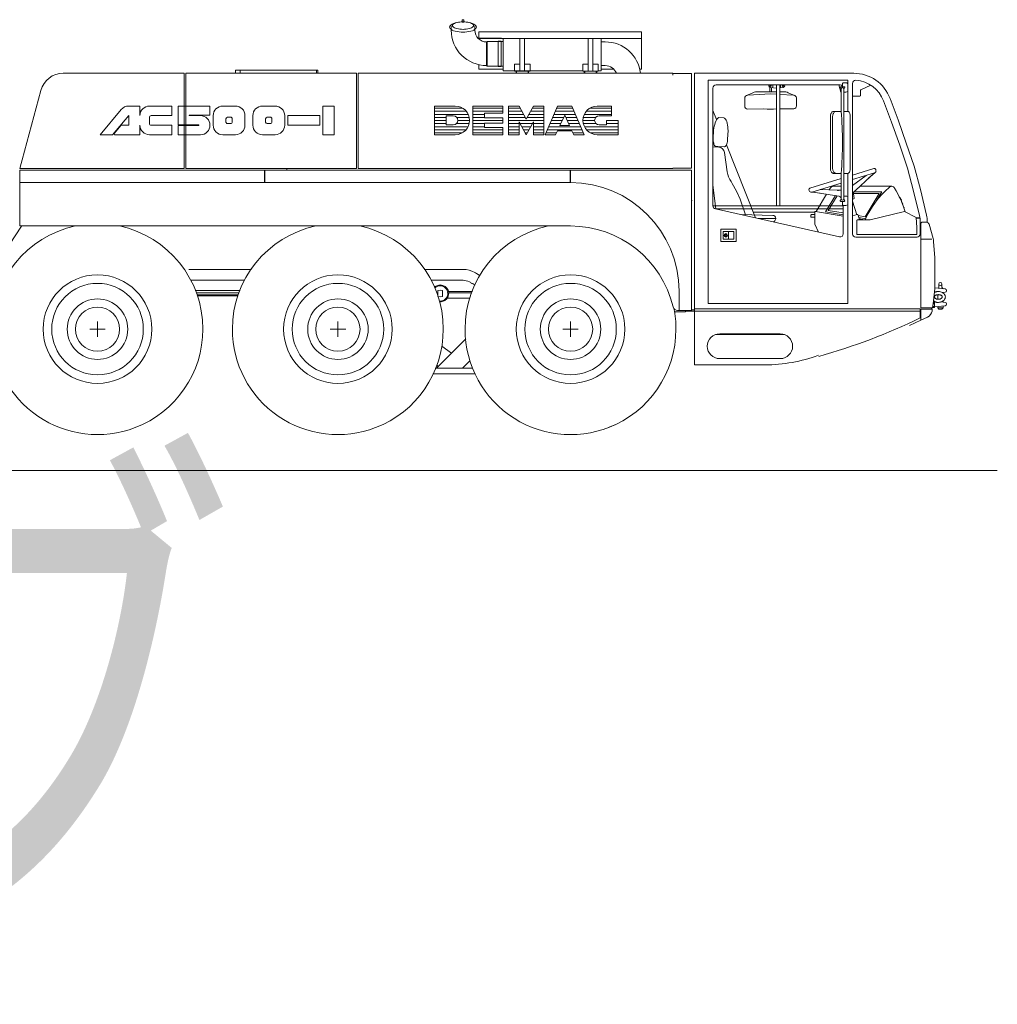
# Model space of a CAD drawing. Extents: x 34350 to 201729, y 12094 to 164960.
# Tile 42 of 70: x 143766 to 150070, y 12539 to 18887. Entities that reach past the tile are written whole.
import ezdxf
from ezdxf.enums import TextEntityAlignment as Align

# ---------------------------------------------------------------- set-up
doc = ezdxf.new("R2010")
doc.units = 0
doc.header["$LTSCALE"] = 150
doc.header["$MEASUREMENT"] = 0
doc.layers.add('11', color=251, linetype='Continuous')
doc.layers.add('5', color=94, linetype='Continuous')
doc.styles.get("Standard").update_dxf_attribs({"font": 'txt', "bigfont": 'bigfont'})

msp = doc.modelspace()

# ---------------------------------------------------------------- linework, layer by layer
at = {"layer": '11', "color": 251, "linetype": 'Continuous', "lineweight": 9}
for p, q in [((146619.6, 18885), (146619.6, 18882.2)), ((146619.6, 18882.2), (146619.6, 18871.1)), ((146619.6, 18871.1), (146629.6, 18871.1)), ((146627.6, 18887), (146621.6, 18887)), ((146629.6, 18871.1), (146629.6, 18885)), ((146548.4, 18819.7), (146548.4, 18847.3)), ((146700.8, 18847.3), (146700.8, 18819.7)), ((147775.6, 18809.4), (146725.6, 18809.4)), ((146725.6, 18809.4), (146725.6, 18766.4)), ((147775.6, 18567), (147775.6, 18809.4)), ((146873.2, 18767.8), (146721.2, 18767.8)), ((147775.6, 18766.4), (146725.6, 18766.4)), ((146777, 18743.5), (146780, 18746.5)), ((146777, 18743.5), (146777, 18591.1)), ((146780, 18746.5), (146884.6, 18746.5)), ((146780, 18746.5), (146780, 18588.1)), ((146850.5, 18749.5), (146870.5, 18749.5)), ((146850.5, 18585.1), (146850.5, 18749.5)), ((146870.5, 18749.5), (146870.5, 18585.1)), ((146884.6, 18557.3), (146884.6, 18767.8)), ((146884.6, 18746.5), (146884.6, 18588.1)), ((146991.7, 18767.8), (146991.7, 18554.3)), ((147021.7, 18554.3), (147021.7, 18767.8)), ((147431.7, 18767.8), (147431.7, 18554.3)), ((147461.7, 18554.3), (147461.7, 18767.8)), ((147514.6, 18767.8), (147514.6, 18557.3)), ((147542.2, 18743.5), (147514.6, 18743.5)), ((146991.7, 18601.2), (146956.7, 18601.2)), ((146956.7, 18601.2), (146956.7, 18554.3)), ((147056.7, 18601.2), (147021.7, 18601.2)), ((147056.7, 18554.3), (147056.7, 18601.2)), ((147431.7, 18601.2), (147396.7, 18601.2)), ((147396.7, 18601.2), (147396.7, 18554.3)), ((147496.7, 18601.2), (147461.7, 18601.2)), ((147496.7, 18554.3), (147496.7, 18601.2)), ((144827.6, 18541.9), (144047.7, 18541.9)), ((144827.6, 17927), (144827.6, 18541.9)), ((145937.6, 18541.9), (144837.6, 18541.9)), ((144837.6, 18541.9), (144837.6, 17927)), ((145158.4, 18541.9), (145158.4, 18562.2)), ((145158.4, 18562.2), (145680.4, 18562.2)), ((145188.4, 18541.9), (145188.4, 18562.2)), ((145680.4, 18562.2), (145680.4, 18541.9)), ((145680.4, 18562.2), (145680.4, 18541.9)), ((145687.7, 18562.2), (145680.4, 18562.2)), ((145687.7, 18541.9), (145687.7, 18562.2)), ((145687.7, 18542.2), (145687.7, 18541.9)), ((145750.8, 18542.2), (145687.7, 18542.2)), ((145937.6, 17927), (145937.6, 18541.9)), ((147977.6, 18541.9), (145947.6, 18541.9)), ((145947.6, 18541.9), (145947.6, 17927)), ((146725.6, 18596.9), (146725.6, 18567)), ((146725.6, 18567), (146884.6, 18567)), ((146780, 18588.1), (146777, 18591.1)), ((146884.6, 18588.1), (146780, 18588.1)), ((146870.5, 18585.1), (146850.5, 18585.1)), ((147396.7, 18557.3), (146884.6, 18557.3)), ((146956.7, 18554.3), (146991.7, 18554.3)), ((146969.7, 18554.3), (146966.7, 18554.3)), ((146966.7, 18554.3), (146966.7, 18541.9)), ((146969.7, 18541.9), (146969.7, 18554.3)), ((146991.7, 18554.3), (147021.7, 18554.3)), ((147021.7, 18554.3), (147056.7, 18554.3)), ((147046.7, 18554.3), (147043.7, 18554.3)), ((147043.7, 18554.3), (147043.7, 18541.9)), ((147046.7, 18541.9), (147046.7, 18554.3)), ((147396.7, 18554.3), (147431.7, 18554.3)), ((147409.7, 18554.3), (147406.7, 18554.3)), ((147406.7, 18554.3), (147406.7, 18541.9)), ((147409.7, 18541.9), (147409.7, 18554.3)), ((147431.7, 18554.3), (147461.7, 18554.3)), ((147461.7, 18554.3), (147496.7, 18554.3)), ((147486.7, 18554.3), (147483.7, 18554.3)), ((147483.7, 18554.3), (147483.7, 18541.9)), ((147486.7, 18541.9), (147486.7, 18554.3)), ((147514.6, 18557.3), (147496.7, 18557.3)), ((147514.6, 18591.1), (147542.2, 18591.1)), ((147514.6, 18567), (147597.9, 18567)), ((147775.6, 18568.4), (147764.5, 18568.4)), ((147764.8, 18567), (147775.6, 18567)), ((147977.6, 18529.9), (147977.6, 18541.9)), ((147977.6, 18539.9), (148097.6, 18539.9)), ((148097.6, 18539.9), (148097.6, 17929)), ((149143.4, 18541.9), (148117.6, 18541.9)), ((148117.6, 18541.9), (148117.6, 17006.9)), ((148148.6, 18541.9), (148136.6, 18541.9)), ((148982.6, 18541.9), (149052.6, 18541.9)), ((149106.3, 18496.1), (148206.3, 18496.1)), ((148206.3, 18496.1), (148206.3, 17056.7)), ((149071.3, 18474.9), (149071.3, 18454.9)), ((149093.8, 18479.9), (149076.3, 18479.9)), ((149106.3, 18295.6), (149106.3, 18496.1)), ((149136.3, 17505.3), (149136.3, 18476.6)), ((143902.8, 18430.8), (143767.6, 17927)), ((148236.3, 17687), (148236.3, 18446.1)), ((148256.3, 18466.1), (149056.3, 18466.1)), ((148453, 18398.8), (148493.6, 18415.7)), ((148607.9, 18408.2), (148460.9, 18400.7)), ((148528.2, 18422.7), (148607.9, 18422.7)), ((148596.6, 18459.8), (148596.6, 18461.6)), ((148602.9, 18422.7), (148602.9, 18447.7)), ((148646.3, 18445.8), (148605.6, 18449.8)), ((148646.3, 18422.7), (148607.9, 18422.7)), ((148646.3, 18406.2), (148607.9, 18408.2)), ((148612.9, 18447.7), (148612.9, 18425.7)), ((148622.6, 18448.2), (148622.6, 18466.1)), ((148666.3, 18466.1), (148646.3, 18466.1)), ((148646.3, 18466.1), (148646.3, 17687)), ((148666.3, 18452.2), (148666.3, 18466.1)), ((148666.3, 18439), (148666.3, 18452.2)), ((148689.6, 18449.8), (148666.3, 18447.5)), ((148666.3, 18432.9), (148666.3, 18439)), ((148666.3, 18300.6), (148666.3, 18432.9)), ((148687.5, 18422.7), (148666.3, 18422.7)), ((148672.6, 18448.2), (148672.6, 18466.1)), ((148698.6, 18461.6), (148698.6, 18459.8)), ((148762.7, 18398.8), (148722.1, 18415.7)), ((149047.4, 18466.1), (149059.8, 18419.5)), ((149059.8, 18419.5), (149061.9, 18419.5)), ((149071.3, 18454.9), (149061.3, 18454.9)), ((149061.3, 18444.9), (149063.8, 18444.9)), ((149062.3, 18295.8), (149062.3, 18439.9)), ((149081.3, 18454.9), (149071.3, 18454.9)), ((149078.8, 18444.9), (149081.3, 18444.9)), ((149080.3, 18439.9), (149080.3, 17732)), ((149080.3, 18419.9), (149093.8, 18419.9)), ((149106.3, 18449.9), (149106.3, 18467.4)), ((149106.3, 18432.4), (149106.3, 18449.9)), ((149188.5, 18399.4), (149188.5, 18432.7)), ((149190.2, 18435.4), (149253.4, 18464.9)), ((148440.9, 18380.7), (148440.9, 18330.1)), ((148754.7, 18400.7), (148666.3, 18405.1)), ((148774.9, 18331.2), (148774.9, 18380.4)), ((149136.3, 18394.9), (149184, 18394.9)), ((149335.7, 18362.9), (149387.3, 18226.5)), ((149429.6, 18241.9), (149377.9, 18378.5)), ((144421.3, 18308.1), (144284.7, 18145.3)), ((144541.4, 18330.1), (144468.5, 18330.1)), ((144541.4, 18268.5), (144541.4, 18330.1)), ((144746.7, 18330.1), (144603, 18330.1)), ((144746.7, 18268.5), (144746.7, 18330.1)), ((144993.1, 18330.1), (144787.7, 18330.1)), ((144787.7, 18330.1), (144787.7, 18208.2)), ((144993.1, 18271.1), (144993.1, 18330.1)), ((145157.4, 18330.1), (145075.3, 18330.1)), ((145413.2, 18330.1), (145331.1, 18330.1)), ((145793.1, 18330.4), (145721.2, 18330.4)), ((145721.2, 18330.4), (145721.2, 18145.6)), ((145793.1, 18145.6), (145793.1, 18330.4)), ((146440.2, 18145.3), (146440.2, 18330.1)), ((146440.2, 18330.1), (146574.6, 18330.1)), ((146688, 18145.3), (146688, 18330.1)), ((146688, 18330.1), (146881.2, 18330.1)), ((146881.2, 18283.9), (146763.6, 18283.9)), ((146763.6, 18283.9), (146763.6, 18254.5)), ((146881.2, 18330.1), (146881.2, 18283.9)), ((146986.2, 18330.1), (146919, 18330.1)), ((146919, 18330.1), (146919, 18145.3)), ((147032.4, 18246.1), (146986.2, 18330.1)), ((147078.6, 18330.1), (147032.4, 18246.1)), ((147145.8, 18330.1), (147078.6, 18330.1)), ((147145.8, 18145.3), (147145.8, 18330.1)), ((147234, 18330.1), (147154.2, 18145.3)), ((147326.4, 18330.1), (147234, 18330.1)), ((147406.2, 18145.3), (147326.4, 18330.1)), ((147490.2, 18330.1), (147582.6, 18330.1)), ((147582.6, 18330.1), (147582.6, 18267.1)), ((148259.7, 18243.2), (148236.3, 18302.5)), ((148458.9, 18310.2), (148565, 18312.7)), ((148666.3, 18312.5), (148757.2, 18311.3)), ((148666.3, 17687), (148666.3, 18300.6)), ((149032.7, 18295.8), (149014.7, 18295.8)), ((149062.3, 18295.8), (149032.7, 18295.8)), ((149104.4, 18295.8), (149080.3, 18295.8)), ((144365.1, 18145.3), (144469.5, 18269.7)), ((144469.5, 18269.7), (144469.5, 18206.9)), ((144603, 18217.2), (144603, 18258.2)), ((144613.2, 18268.5), (144746.7, 18268.5)), ((144859.6, 18268.5), (144859.6, 18271.1)), ((144859.6, 18271.1), (144993.1, 18271.1)), ((144931.5, 18268.5), (144859.6, 18268.5)), ((145013.7, 18268.5), (145013.7, 18206.9)), ((145095.8, 18248), (145095.8, 18227.4)), ((145126.6, 18258.2), (145106.1, 18258.2)), ((145136.9, 18227.4), (145136.9, 18248)), ((145219, 18206.9), (145219, 18268.5)), ((145269.5, 18268.5), (145269.5, 18206.9)), ((145351.6, 18248), (145351.6, 18227.4)), ((145382.4, 18258.2), (145361.9, 18258.2)), ((145392.7, 18227.4), (145392.7, 18248)), ((145474.8, 18206.9), (145474.8, 18268.5)), ((145700.7, 18268.6), (145495.4, 18268.6)), ((145495.4, 18268.6), (145495.4, 18207)), ((145700.7, 18207), (145700.7, 18268.6)), ((146515.8, 18208.3), (146515.8, 18267.1)), ((146515.8, 18267.1), (146562, 18267.1)), ((146763.6, 18254.5), (146881.2, 18254.5)), ((146881.2, 18220.9), (146763.6, 18220.9)), ((146763.6, 18220.9), (146763.6, 18191.5)), ((146881.2, 18254.5), (146881.2, 18220.9)), ((146986.2, 18145.3), (146986.2, 18229.3)), ((146986.2, 18229.3), (147032.4, 18145.3)), ((147032.4, 18145.3), (147078.6, 18229.3)), ((147078.6, 18229.3), (147078.6, 18145.3)), ((147280.2, 18271.3), (147248.8, 18204.1)), ((147311.5, 18204.1), (147280.2, 18271.3)), ((147549, 18267.1), (147502.8, 18267.1)), ((147582.6, 18267.1), (147549, 18267.1)), ((147549, 18208.3), (147549, 18237.7)), ((147549, 18237.7), (147624.6, 18237.7)), ((147624.6, 18237.7), (147624.6, 18145.3)), ((148275.1, 18255.4), (148305.9, 18254.1)), ((148993.5, 18265.8), (148993.5, 17925.8)), ((149007.7, 18265.8), (149007.7, 17925.8)), ((149120.9, 17925.8), (149120.9, 18265.8)), ((149387.3, 18226.5), (149440, 18077.3)), ((149482.6, 18091.9), (149429.6, 18241.9)), ((144420.2, 18206.9), (144374.5, 18152.6)), ((144469.5, 18206.9), (144420.2, 18206.9)), ((144541.4, 18145.3), (144541.4, 18206.9)), ((144746.7, 18206.9), (144613.2, 18206.9)), ((144746.7, 18145.3), (144746.7, 18206.9)), ((144787.7, 18208.2), (144919.9, 18208.2)), ((144921.2, 18205.6), (144787.7, 18205.6)), ((144787.7, 18205.6), (144787.7, 18145.3)), ((144859.6, 18205.6), (144919.9, 18205.6)), ((144921.2, 18208.2), (144860.9, 18208.2)), ((145106.1, 18217.2), (145126.6, 18217.2)), ((145361.9, 18217.2), (145382.4, 18217.2)), ((145495.4, 18207), (145700.7, 18207)), ((146562, 18208.3), (146515.8, 18208.3)), ((146763.6, 18191.5), (146881.2, 18191.5)), ((146881.2, 18191.5), (146881.2, 18145.3)), ((147221.4, 18145.3), (147233.1, 18170.5)), ((147233.1, 18170.5), (147327.2, 18170.5)), ((147248.8, 18204.1), (147311.5, 18204.1)), ((147327.2, 18170.5), (147339, 18145.3)), ((147502.8, 18208.3), (147549, 18208.3)), ((148238.3, 18119.8), (148240.7, 18175.7)), ((148333.2, 18171.6), (148330.7, 18115.7)), ((144284.7, 18145.3), (144365.1, 18145.3)), ((144374.5, 18152.6), (144378.7, 18145.3)), ((144378.7, 18145.3), (144541.4, 18145.3)), ((144603, 18145.3), (144746.7, 18145.3)), ((144787.7, 18145.3), (144931.5, 18145.3)), ((145075.3, 18145.3), (145157.4, 18145.3)), ((145331.1, 18145.3), (145413.2, 18145.3)), ((145721.2, 18145.6), (145793.1, 18145.6)), ((146574.6, 18145.3), (146440.2, 18145.3)), ((146881.2, 18145.3), (146688, 18145.3)), ((146919, 18145.3), (146986.2, 18145.3)), ((147078.6, 18145.3), (147145.8, 18145.3)), ((147154.2, 18145.3), (147221.4, 18145.3)), ((147339, 18145.3), (147406.2, 18145.3)), ((147624.6, 18145.3), (147490.2, 18145.3)), ((149532.6, 17941.9), (149482.6, 18091.9)), ((148236.7, 18066.7), (148273.2, 18065.3)), ((148266.9, 18068.5), (148256.1, 18068.9)), ((148308.6, 18066.6), (148266.9, 18068.5)), ((148311.3, 18030.9), (148328.8, 17906.1)), ((148509.4, 17609.1), (148323.5, 18081)), ((149440, 18077.3), (149489.5, 17928.9)), ((143767.6, 17927), (144827.6, 17927)), ((143768.1, 17557), (143768.1, 17917)), ((143768.1, 17917), (147968.1, 17917)), ((145344.6, 17917), (143768.1, 17917)), ((143768.1, 17917), (143768.1, 17837)), ((144837.6, 17927), (145937.6, 17927)), ((145000.6, 17917.3), (144957.6, 17917.3)), ((144997.6, 17917.3), (145057.6, 17917.3)), ((145157.6, 17917.3), (145057.6, 17917.3)), ((145078.4, 17927), (145078.4, 17926.7)), ((145078.4, 17926.7), (145128.4, 17926.7)), ((145128.4, 17926.7), (145128.4, 17927)), ((145136.7, 17926.7), (145128.4, 17926.7)), ((145137.1, 17927), (145136.7, 17926.7)), ((145157.6, 17917.3), (145222.6, 17917.3)), ((145680.4, 17917.2), (145158.4, 17917.2)), ((145372.6, 17917.3), (145222.6, 17917.3)), ((145344.6, 17837), (145344.6, 17917)), ((145347.6, 17917), (145347.6, 17836.9)), ((145347.6, 17837), (145347.6, 17917)), ((145347.6, 17917), (147315.6, 17917)), ((145372.6, 17917.3), (145462.6, 17917.3)), ((145408.8, 17917), (145408.8, 17917.2)), ((145446.7, 17917.2), (145446.7, 17917)), ((145612.6, 17917.3), (145462.6, 17917.3)), ((145489.5, 17927), (145489.5, 17917)), ((145612.6, 17917.3), (145852.6, 17917.3)), ((145680.4, 17917.2), (145687.7, 17917.2)), ((145789.1, 17925.7), (145789.1, 17926.3)), ((145812.6, 17917.2), (145852.6, 17917.3)), ((145947.6, 17927), (147977.6, 17927)), ((147315.6, 17917), (147315.6, 17837)), ((147317.6, 17837), (147317.6, 17917)), ((147317.6, 17917), (148097.6, 17917)), ((148097.6, 17929), (147977.6, 17929)), ((147977.6, 17927), (147977.6, 17929)), ((148097.6, 17917), (148097.6, 17012.1)), ((149136.3, 17885.6), (149272.9, 17927.4)), ((149282.7, 17901.5), (149249.3, 17874.6)), ((149285.3, 17920.7), (149286.7, 17916.4)), ((149286.7, 17916.4), (149287, 17915.5)), ((149489.5, 17928.9), (149530, 17780.8)), ((149573.6, 17791.9), (149532.6, 17941.9)), ((143768.1, 17837), (145344.6, 17837)), ((147315.6, 17837), (145347.6, 17837)), ((148353, 17843.1), (148360.6, 17831.8)), ((149062.3, 17863), (148861.7, 17801.6)), ((149014.7, 17895.8), (149032.7, 17895.8)), ((149032.7, 17895.8), (149062.3, 17895.8)), ((149062.3, 17732), (149062.3, 17895.8)), ((149080.3, 17895.8), (149104.4, 17895.8)), ((149106.3, 17056.7), (149106.3, 17896)), ((149278.3, 17899.2), (149136.3, 17855.8)), ((149136.3, 17817.6), (149224.4, 17882.7)), ((149249.3, 17874.6), (149156.3, 17787.8)), ((149261.1, 17884.2), (149237.3, 17863.4)), ((148243.1, 17751.9), (148236.3, 17822.9)), ((148360.6, 17831.8), (148388.6, 17781.1)), ((148388.6, 17781.1), (148410.6, 17730.6)), ((148855, 17789.1), (148856.3, 17784.8)), ((148856.3, 17784.8), (148856.6, 17783.9)), ((148868, 17774.7), (148910.7, 17771.1)), ((148872.9, 17775.3), (149062.3, 17833.2)), ((149036.9, 17787), (148926.7, 17791.7)), ((148994.3, 17803.5), (148985.6, 17789.2)), ((149062.3, 17813.2), (149011.4, 17813.2)), ((149062.3, 17790.3), (149057.9, 17788.9)), ((149146.1, 17778.2), (149325.9, 17778.2)), ((149156.3, 17787.8), (149147, 17779.2)), ((149388.9, 17813.2), (149183.5, 17813.2)), ((149325.9, 17778.2), (149291.2, 17720.3)), ((149530, 17780.8), (149567.6, 17624)), ((149612.8, 17626.7), (149573.6, 17791.9)), ((148097.6, 17722.4), (148101.6, 17722.4)), ((148254, 17667.5), (148243.1, 17751.9)), ((148410.6, 17730.6), (148446.6, 17629.6)), ((148895.5, 17772.4), (148926.9, 17768.5)), ((148969, 17761.8), (148901.5, 17650.6)), ((148910.7, 17771.1), (149048.8, 17749.1)), ((148962.1, 17648.2), (149025.6, 17752.8)), ((149036.2, 17751.1), (148979.6, 17657.8)), ((149061.3, 17724.9), (149063.8, 17724.9)), ((149071.3, 17714.9), (149061.3, 17714.9)), ((149071.3, 17694.9), (149071.3, 17714.9)), ((149081.3, 17714.9), (149071.3, 17714.9)), ((149078.8, 17724.9), (149081.3, 17724.9)), ((149080.3, 17749.9), (149093.8, 17749.9)), ((149106.3, 17737.4), (149106.3, 17719.9)), ((149106.3, 17719.9), (149106.3, 17702.4)), ((149144.1, 17732.2), (149136.3, 17729.8)), ((149162.8, 17629.7), (149136.3, 17716.5)), ((149306.8, 17765.7), (149141.3, 17765.7)), ((149141.5, 17763.3), (149145.9, 17735)), ((149217.3, 17616.6), (149306.8, 17765.7)), ((149314, 17758.3), (149308.4, 17748.9)), ((149440.6, 17740), (149451.1, 17723.2)), ((149450.3, 17721.7), (149448.8, 17721.7)), ((149448.8, 17721.7), (149451.2, 17716)), ((149451.2, 17716), (149460.8, 17699.2)), ((149076.3, 17687), (148236.3, 17687)), ((149051.9, 17486.2), (148251.9, 17667.5)), ((148254.1, 17667), (149076.3, 17667)), ((148494.5, 17646.9), (148892.1, 17646.9)), ((148898, 17651.2), (149076.3, 17620.3)), ((149076.3, 17628.4), (148962.1, 17648.2)), ((148979.6, 17657.8), (149076.3, 17641.1)), ((149076.3, 17689.9), (149076.3, 17505.7)), ((149093.8, 17689.9), (149076.3, 17689.9)), ((149249.3, 17596.6), (149470.9, 17649.7)), ((149459.9, 17697.7), (149458.4, 17697.7)), ((149458.4, 17697.7), (149460.5, 17692)), ((149460.5, 17692), (149469.3, 17675.1)), ((149468.4, 17673.7), (149466.9, 17673.7)), ((149470.9, 17649.7), (149545.9, 17611.6)), ((148097.6, 17608), (148098.2, 17608)), ((148097.6, 17588), (148098.2, 17588)), ((148417.9, 17630.4), (148622, 17625.3)), ((148641.6, 17605.3), (148528.3, 17605.3)), ((148641.6, 17603.9), (148634.2, 17590.6)), ((148641.6, 17605.3), (148641.6, 17603.9)), ((148867.2, 17618.2), (148867.2, 17626.2)), ((148872.1, 17631.2), (148892.1, 17631.2)), ((148892.1, 17613.2), (148872.1, 17613.2)), ((148892.1, 17571.2), (148892.1, 17646.2)), ((149165.9, 17630.6), (149136.3, 17621.6)), ((149163.5, 17501.2), (149163.5, 17591.6)), ((149168.5, 17596.6), (149249.3, 17596.6)), ((149181.6, 17596.6), (149172.2, 17627.3)), ((149173.1, 17624.3), (149217.3, 17616.6)), ((149221, 17603.3), (149177.2, 17610.9)), ((149179.8, 17602.3), (149213, 17596.6)), ((149545.9, 17611.6), (149550.9, 17548.2)), ((149570.1, 17612.3), (149546, 17610.2)), ((149546.3, 17606.2), (149570.8, 17608.3)), ((149572.5, 17586.3), (149572.5, 17505.3)), ((149617.5, 17581), (149617.5, 17586.3)), ((143505.7, 17141.8), (143777.5, 17556.9)), ((147317.6, 17557), (143768.1, 17557)), ((148097.6, 17568), (148098.2, 17568)), ((148286.3, 17456.7), (148286.3, 17536.7)), ((148286.3, 17536.7), (148386.3, 17536.7)), ((148301.3, 17471.7), (148301.3, 17521.7)), ((148301.3, 17521.7), (148371.3, 17521.7)), ((148336.3, 17521.7), (148336.3, 17471.7)), ((148371.3, 17521.7), (148371.3, 17471.7)), ((148386.3, 17536.7), (148386.3, 17456.7)), ((148916.1, 17516.9), (148892.6, 17569.2)), ((149550.9, 17548.2), (149550.9, 17501.2)), ((149577.5, 17028.9), (149577.5, 17573.9)), ((149585.5, 17581.9), (149611.9, 17581.9)), ((149629.2, 17568.8), (149655.1, 17475.7)), ((148386.3, 17456.7), (148286.3, 17456.7)), ((148371.3, 17471.7), (148301.3, 17471.7)), ((148316.7, 17494.3), (148316.9, 17494.7)), ((148317, 17493.1), (148316.7, 17494.3)), ((148316.9, 17494.7), (148317.2, 17495.4)), ((148318.2, 17492.4), (148317, 17493.1)), ((148317.1, 17500.4), (148318.6, 17500.9)), ((148318.4, 17499.3), (148317.1, 17500.4)), ((148317.2, 17495.4), (148317.7, 17495.4)), ((148317.7, 17495.4), (148318.3, 17496.1)), ((148317.9, 17497.7), (148318.4, 17498)), ((148318.3, 17497.2), (148317.9, 17497.7)), ((148319.6, 17492.4), (148318.2, 17492.4)), ((148318.3, 17501.8), (148319.3, 17502.7)), ((148318.6, 17500.9), (148318.3, 17501.8)), ((148318.3, 17496.1), (148318.3, 17497.2)), ((148318.4, 17498), (148318.4, 17499.3)), ((148319.3, 17502.7), (148319.9, 17502.7)), ((148320.6, 17493.1), (148319.6, 17492.4)), ((148319.9, 17502.7), (148320.1, 17501.6)), ((148320.3, 17497.4), (148319.9, 17497.1)), ((148319.9, 17497.1), (148319.9, 17495.9)), ((148319.9, 17495.9), (148320.3, 17495.5)), ((148320.1, 17501.6), (148321.1, 17501.6)), ((148320.4, 17500.7), (148320.1, 17499.4)), ((148320.1, 17499.4), (148320.1, 17498.2)), ((148320.1, 17498.2), (148320.3, 17497.4)), ((148320.3, 17495.5), (148320.5, 17495.2)), ((148321.1, 17501.6), (148320.4, 17500.7)), ((148320.5, 17495.2), (148320.9, 17494.2)), ((148320.9, 17494.2), (148320.6, 17493.1)), ((149552.5, 17485.3), (149156.3, 17485.3)), ((149550.9, 17501.2), (149163.5, 17501.2)), ((149577.5, 17471.9), (149648.2, 17471.9)), ((149658.4, 17457.6), (149667.5, 17352.5)), ((145259.9, 17277.1), (144857.7, 17277.1)), ((146624.6, 17277.1), (146374.8, 17277.1)), ((146624.6, 17277.1), (146374.8, 17277.1)), ((145216, 17207.1), (144868.8, 17207.1)), ((146624.6, 17207.1), (146418.8, 17207.1)), ((146624.6, 17207.1), (146418.8, 17207.1)), ((146577.6, 17207.1), (146537.6, 17207.1)), ((145187.7, 17142), (144898.3, 17142)), ((146440.6, 17163.2), (146444.7, 17166.3)), ((146477.5, 17143.1), (146462.5, 17142.1)), ((146462.5, 17142.1), (146462.5, 17103.1)), ((146492.5, 17142.1), (146477.5, 17143.1)), ((146492.5, 17102.1), (146492.5, 17142.1)), ((149666.2, 17157.5), (149733.3, 17151.6)), ((149692.5, 17162.5), (149692.5, 17183)), ((149712.5, 17183), (149712.5, 17162.5)), ((149742.5, 17141.6), (149742.5, 17139.5)), ((144903.8, 17127), (145181.1, 17127)), ((144903.8, 17127), (145181.1, 17127)), ((145175, 17113), (144908.9, 17113)), ((145175, 17113), (144908.9, 17113)), ((144911.1, 17107), (145172.4, 17107)), ((145183.9, 17137.7), (145185.8, 17137.7)), ((146462.9, 17102.1), (146477.5, 17101.1)), ((146477.5, 17101.1), (146492.5, 17102.1)), ((146668.8, 17092), (146523.6, 17092)), ((146685.1, 17135), (146531, 17135)), ((146532.3, 17127), (146681.6, 17127)), ((146532.3, 17127), (146681.6, 17127)), ((146668.8, 17092), (146657.6, 17092)), ((148017.6, 17012.1), (148017.6, 17137)), ((149685, 17085), (149685, 17114.1)), ((149733.3, 17129.5), (149715.4, 17127.9)), ((149720, 17128.3), (149720, 17125.1)), ((148062.6, 17012.1), (148008.1, 17012.1)), ((148097.6, 17012.1), (148017.6, 17012.1)), ((148058.1, 17004.1), (148058.1, 17012.1)), ((148058.1, 17007.1), (148058.1, 17012.1)), ((148117.6, 17015.7), (148097.6, 17015.7)), ((148117.6, 17021.9), (148117.6, 16661.9)), ((149572.6, 17021.9), (148117.6, 17021.9)), ((148206.3, 17056.7), (149106.3, 17056.7)), ((149572.6, 16964.4), (149572.6, 17021.9)), ((149577.5, 17038.9), (149577.5, 17031.9)), ((149649, 17028.9), (149577.5, 17028.9)), ((149577.5, 16949.9), (149577.5, 17020.9)), ((149577.5, 17020.9), (149649.7, 17020.9)), ((149644.5, 17025), (149644.5, 17026.9)), ((149648.5, 17021.9), (149645.7, 17023.2)), ((149646.5, 17028.9), (149650.3, 17028.9)), ((149646.9, 17022.6), (149648.5, 17021.9)), ((149650.2, 17018.7), (149648.7, 17008.2)), ((149655.8, 17055.7), (149652, 17031.5)), ((149652.6, 17030.5), (149661.7, 17030.5)), ((149652.9, 17037.5), (149662.6, 17037.5)), ((149662.6, 17056.5), (149655.9, 17056.5)), ((149662.6, 17063.5), (149656.9, 17063.5)), ((149661.7, 17030.5), (149662.6, 17030.5)), ((149664.4, 17034), (149664.4, 17060)), ((149664.4, 17036.4), (149733.3, 17042.4)), ((149685, 17030), (149685, 17038.2)), ((149692.5, 17020), (149685, 17030)), ((149720, 17030), (149685, 17030)), ((149712.5, 17020), (149692.5, 17020)), ((149733.3, 17064.5), (149705.2, 17067)), ((149720, 17030), (149712.5, 17020)), ((149720, 17074), (149720, 17065.7)), ((149720, 17041.3), (149720, 17030)), ((149742.5, 17052.4), (149742.5, 17054.6)), ((147987.1, 17004.1), (148058.1, 17004.1)), ((148097.6, 17007.1), (148058.1, 17007.1)), ((148117.6, 17007.1), (148097.6, 17007.1)), ((148117.6, 17006.9), (149577.5, 17006.9)), ((149577.5, 16949.9), (149502.5, 16915)), ((149620.3, 16969.9), (149577.5, 16949.9)), ((144218.1, 16892), (144318.1, 16892)), ((144268.1, 16942), (144268.1, 16842)), ((145768.1, 16892), (145868.1, 16892)), ((145818.1, 16942), (145818.1, 16842)), ((147268.1, 16892), (147368.1, 16892)), ((147318.1, 16942), (147318.1, 16842)), ((146457.7, 16645.7), (146642.1, 16830)), ((148697.4, 16856.9), (148251.8, 16856.9)), ((148669.6, 16861.9), (148279.6, 16861.9)), ((146549.7, 16737.7), (146487.1, 16783.1)), ((148279.6, 16701.9), (148669.6, 16701.9)), ((146445.2, 16639.6), (146686.8, 16639.6)), ((146454.2, 16660.2), (146464.6, 16652.6)), ((146464.1, 16639.6), (146457.7, 16645.7)), ((146621.4, 16639.6), (146464.1, 16639.6)), ((146669.5, 16687.7), (146621.4, 16639.6)), ((148117.6, 16661.9), (148571.6, 16661.9)), ((146702.7, 16604.6), (146430, 16604.6)), ((150069.5, 15980), (132408.5, 15980))]:
    msp.add_line(p, q, dxfattribs=at)
for points in [[(146538.6, 18839.7), (146539.5, 18844.5), (146542.4, 18849.5), (146547.5, 18854.4), (146554.6, 18859.1), (146563.8, 18863.3), (146574.7, 18866.8), (146586.7, 18869.6), (146599.4, 18871.5), (146612.2, 18872.7), (146624.6, 18873)], [(146624.6, 18873), (146614.8, 18872.8), (146604.6, 18872), (146594.6, 18870.6), (146585.1, 18868.7), (146576.5, 18866.2), (146569.2, 18863.3), (146563.5, 18860.1), (146559.5, 18856.7), (146557.3, 18853.2), (146556.5, 18849.9)], [(146692.7, 18849.9), (146692, 18853.2), (146689.7, 18856.7), (146685.7, 18860.1), (146680, 18863.3), (146672.8, 18866.2), (146664.2, 18868.7), (146654.7, 18870.6), (146644.6, 18872), (146634.5, 18872.8), (146624.6, 18873)], [(146624.6, 18873), (146637.1, 18872.7), (146649.9, 18871.5), (146662.6, 18869.6), (146674.6, 18866.8), (146685.4, 18863.3), (146694.6, 18859.1), (146701.8, 18854.4), (146706.8, 18849.5), (146709.7, 18844.5), (146710.6, 18839.7)], [(146624.6, 18806.4), (146612.2, 18806.8), (146599.4, 18807.9), (146586.7, 18809.8), (146574.7, 18812.6), (146563.8, 18816.2), (146554.6, 18820.4), (146547.5, 18825), (146542.4, 18829.9), (146539.5, 18834.9), (146538.6, 18839.7)], [(146556.5, 18849.9), (146557.3, 18846.2), (146559.5, 18842.5), (146563.5, 18838.8), (146569.2, 18835.2), (146576.5, 18832.1), (146585.1, 18829.4), (146594.6, 18827.3), (146604.6, 18825.8), (146614.8, 18825), (146624.6, 18824.7)], [(146624.6, 18824.7), (146634.5, 18825), (146644.6, 18825.8), (146654.7, 18827.3), (146664.2, 18829.4), (146672.8, 18832.1), (146680, 18835.2), (146685.7, 18838.8), (146689.7, 18842.5), (146692, 18846.2), (146692.7, 18849.9)], [(146710.6, 18839.7), (146709.7, 18834.9), (146706.8, 18829.9), (146701.8, 18825), (146694.6, 18820.4), (146685.4, 18816.2), (146674.6, 18812.6), (146662.6, 18809.8), (146649.9, 18807.9), (146637.1, 18806.8), (146624.6, 18806.4)], [(148613, 18449.1), (148613, 18449), (148612.9, 18448.8), (148612.9, 18448.7), (148612.9, 18448.6), (148612.9, 18448.4), (148612.9, 18448.3), (148612.9, 18448.1), (148612.9, 18448), (148612.9, 18447.9), (148612.9, 18447.7)], [(148774.9, 18380.4), (148774.7, 18383.3), (148774, 18386.3), (148772.9, 18389.3), (148771.2, 18392.1), (148769, 18394.7), (148766.4, 18396.9), (148763.6, 18398.6), (148760.6, 18399.8), (148757.6, 18400.4), (148754.7, 18400.7)], [(149014.7, 18295.8), (149011.7, 18295.5), (149008.5, 18294.5), (149005.4, 18292.7), (149002.4, 18290.2), (148999.7, 18287), (148997.5, 18283.2), (148995.7, 18279), (148994.5, 18274.6), (148993.7, 18270.1), (148993.5, 18265.8)], [(149032.7, 18295.8), (149029.1, 18295.5), (149025.4, 18294.5), (149021.7, 18292.7), (149018.2, 18290.2), (149015, 18287), (149012.4, 18283.2), (149010.3, 18279), (149008.8, 18274.6), (149008, 18270.1), (149007.7, 18265.8)], [(149120.9, 18265.8), (149120.7, 18270.1), (149120.1, 18274.6), (149119.2, 18279), (149117.8, 18283.2), (149116, 18287), (149114, 18290.2), (149111.6, 18292.7), (149109.2, 18294.5), (149106.8, 18295.5), (149104.4, 18295.8)], [(148240.7, 18175.7), (148242.3, 18187.5), (148244.4, 18199.6), (148247.2, 18211.5), (148250.5, 18222.7), (148254.3, 18232.7), (148258.4, 18241.1), (148262.7, 18247.7), (148267.1, 18252.2), (148271.2, 18254.7), (148275.1, 18255.4)], [(148305.9, 18254.1), (148309.7, 18253), (148313.6, 18250.1), (148317.5, 18245.3), (148321.2, 18238.4), (148324.6, 18229.6), (148327.5, 18219.3), (148329.9, 18207.9), (148331.6, 18195.8), (148332.7, 18183.6), (148333.2, 18171.6)], [(144860.9, 18208.2), (144860.7, 18208.2), (144860.5, 18208.1), (144860.3, 18208), (144860.2, 18207.9), (144860, 18207.8), (144859.9, 18207.6), (144859.8, 18207.5), (144859.7, 18207.3), (144859.6, 18207.1), (144859.6, 18206.9)], [(144859.6, 18206.9), (144859.6, 18205.6)], [(144919.9, 18208.2), (144920.1, 18208.2), (144920.3, 18208.1), (144920.5, 18208), (144920.7, 18207.9), (144920.8, 18207.8), (144921, 18207.6), (144921.1, 18207.5), (144921.2, 18207.3), (144921.2, 18207.1), (144921.2, 18206.9)], [(144919.9, 18205.6), (144920.1, 18205.6), (144920.3, 18205.7), (144920.5, 18205.7), (144920.7, 18205.8), (144920.9, 18206), (144921, 18206.1), (144921.1, 18206.3), (144921.2, 18206.5), (144921.2, 18206.7), (144921.2, 18206.9)], [(144921.2, 18206.9), (144921.2, 18208.2)], [(144921.2, 18206.9), (144921.2, 18205.6)], [(148256.1, 18068.9), (148253.2, 18069.6), (148250.3, 18071.4), (148247.5, 18074.4), (148244.9, 18078.7), (148242.6, 18084.2), (148240.8, 18090.6), (148239.4, 18097.6), (148238.5, 18105), (148238.2, 18112.5), (148238.3, 18119.8)], [(148330.7, 18115.7), (148330.2, 18108.5), (148329.2, 18101.1), (148327.7, 18093.8), (148325.7, 18086.9), (148323.3, 18080.6), (148320.6, 18075.4), (148317.6, 18071.4), (148314.5, 18068.6), (148311.5, 18067), (148308.6, 18066.6)], [(148236.3, 18066.7), (148236.7, 18066.7)], [(148993.5, 17925.8), (148993.7, 17921.4), (148994.5, 17917), (148995.7, 17912.6), (148997.5, 17908.4), (148999.7, 17904.6), (149002.4, 17901.4), (149005.4, 17898.9), (149008.5, 17897.1), (149011.7, 17896.1), (149014.7, 17895.8)], [(149007.7, 17925.8), (149008, 17921.4), (149008.8, 17917), (149010.3, 17912.6), (149012.4, 17908.4), (149015, 17904.6), (149018.2, 17901.4), (149021.7, 17898.9), (149025.4, 17897.1), (149029.1, 17896.1), (149032.7, 17895.8)], [(149104.4, 17895.8), (149106.8, 17896.1), (149109.2, 17897.1), (149111.6, 17898.9), (149114, 17901.4), (149116, 17904.6), (149117.8, 17908.4), (149119.2, 17912.6), (149120.1, 17917), (149120.7, 17921.4), (149120.9, 17925.8)], [(149057.9, 17788.9), (149056.1, 17788.4), (149054.2, 17787.9), (149052.2, 17787.5), (149050.2, 17787.2), (149048.1, 17787), (149045.9, 17786.9), (149043.7, 17786.8), (149041.5, 17786.8), (149039.2, 17786.9), (149036.9, 17787)], [(149667.5, 17352.5), (149667.5, 17338.5), (149667.5, 17324.5), (149667.5, 17310.4), (149667.5, 17296.2), (149667.5, 17281.9), (149667.5, 17267.6), (149667.5, 17253.2), (149667.5, 17238.6), (149667.5, 17224), (149667.5, 17209.4)], [(146734.3, 17238.6), (146732.3, 17239.5), (146730.1, 17240.5), (146727.7, 17241.7), (146725, 17243.1), (146722, 17244.7), (146718.7, 17246.6), (146714.9, 17248.7), (146710.6, 17251.2), (146705.6, 17254.1), (146699.9, 17257.6)], [(146734.3, 17238.6), (146732.3, 17239.5), (146730.1, 17240.5), (146727.7, 17241.7), (146725, 17243.1), (146722, 17244.7), (146718.7, 17246.6), (146714.9, 17248.7), (146710.6, 17251.2), (146705.6, 17254.1), (146699.9, 17257.6)], [(146703.4, 17176.9), (146700.1, 17178.4), (146696.7, 17180), (146693.2, 17181.6), (146689.6, 17183.4), (146685.9, 17185.3), (146682.1, 17187.3), (146678.1, 17189.4), (146674.1, 17191.7), (146669.9, 17194.1), (146665.6, 17196.5)], [(146703.4, 17176.9), (146700.1, 17178.4), (146696.7, 17180), (146693.2, 17181.6), (146689.6, 17183.4), (146685.9, 17185.3), (146682.1, 17187.3), (146678.1, 17189.4), (146674.1, 17191.7), (146669.9, 17194.1), (146665.6, 17196.5)], [(149689.4, 17134.3), (149686.9, 17134.5), (149684.3, 17134.6), (149681.7, 17134.5), (149679.1, 17134.1), (149676.5, 17133.6), (149674, 17132.9), (149671.5, 17132), (149669, 17130.9), (149666.6, 17129.6), (149664.2, 17128.1)], [(149689.4, 17114.3), (149685.8, 17114.1), (149682.1, 17113.6), (149678.4, 17112.8), (149674.9, 17111.5), (149671.7, 17110), (149669.1, 17108.1), (149667, 17106.1), (149665.5, 17103.9), (149664.7, 17101.7), (149664.4, 17099.5)], [(149664.4, 17099.5), (149664.7, 17097.4), (149665.5, 17095.2), (149667, 17093), (149669.1, 17091), (149671.7, 17089.1), (149674.9, 17087.5), (149678.4, 17086.3), (149682.1, 17085.4), (149685.8, 17085), (149689.4, 17084.8)], [(149734.4, 17099.5), (149733.9, 17104.6), (149732.4, 17109.8), (149729.8, 17114.9), (149726, 17119.7), (149721.2, 17124.1), (149715.6, 17127.8), (149709.3, 17130.7), (149702.6, 17132.8), (149695.9, 17133.9), (149689.4, 17134.3)], [(149714.4, 17099.5), (149714.1, 17101.7), (149713.3, 17103.9), (149711.8, 17106.1), (149709.8, 17108.1), (149707.1, 17110), (149703.9, 17111.5), (149700.4, 17112.8), (149696.8, 17113.6), (149693, 17114.1), (149689.4, 17114.3)], [(149689.4, 17064.8), (149695.9, 17065.2), (149702.6, 17066.3), (149709.3, 17068.4), (149715.6, 17071.3), (149721.2, 17075), (149726, 17079.4), (149729.8, 17084.2), (149732.4, 17089.3), (149733.9, 17094.5), (149734.4, 17099.5)], [(149689.4, 17084.8), (149693, 17085), (149696.8, 17085.4), (149700.4, 17086.3), (149703.9, 17087.5), (149707.1, 17089.1), (149709.8, 17091), (149711.8, 17093), (149713.3, 17095.2), (149714.1, 17097.4), (149714.4, 17099.5)], [(149645.7, 17023.2), (149645.5, 17023.3), (149645.3, 17023.4), (149645.1, 17023.6), (149645, 17023.7), (149644.8, 17023.9), (149644.7, 17024.1), (149644.6, 17024.3), (149644.6, 17024.6), (149644.5, 17024.8), (149644.5, 17025)], [(149659.3, 17074.1), (149661.9, 17071.9), (149664.7, 17070), (149667.7, 17068.3), (149670.7, 17067), (149673.8, 17065.9), (149676.9, 17065.1), (149680.1, 17064.6), (149683.2, 17064.4), (149686.4, 17064.5), (149689.4, 17064.8)]]:
    msp.add_lwpolyline(points, dxfattribs=at)
for centre, radius in [((148607.9, 18460.7), 4.5), ((148687.4, 18460.7), 4.5), ((148318.8, 17496.7), 11), ((148318.8, 17496.7), 9), ((144268.1, 16892), 350), ((145818.1, 16892), 350), ((147318.1, 16892), 350), ((144268.1, 16892), 295), ((145818.1, 16892), 295), ((147318.1, 16892), 295), ((144268.1, 16892), 195), ((145818.1, 16892), 195), ((147318.1, 16892), 195), ((144268.1, 16892), 142.5), ((145818.1, 16892), 142.5), ((147318.1, 16892), 142.5)]:
    msp.add_circle(centre, radius, dxfattribs=at)
for centre, radius, start, end in [((146621.6, 18885), 2, 89.9563, 180), ((146627.6, 18885), 2, 0.06554, 90), ((146777, 18819.7), 228.6, 180, -90), ((146777, 18819.7), 76.2, 180, -90), ((147542.2, 18514.9), 228.6, 6.79071, 90), ((144047.7, 18391.9), 150, 90.00079, 164.97828), ((145750.8, 18522.1), 20, 81.3303, 90), ((147542.2, 18514.9), 76.2, 20.78067, 90), ((149143.4, 18291.9), 250, 20.25043, 90), ((149076.3, 18474.9), 5, 90.01748, 180), ((149093.8, 18467.4), 12.5, 0.00349, 90), ((149156.3, 18476.6), 20, 85.91376, 180), ((149143.1, 18291.7), 205.3, 20.28429, 85.91513), ((148256.3, 18446.1), 20, 90.00874, 180), ((148528.2, 18332.7), 90, 89.9978, 112.62457), ((148606.6, 18461.6), 9.99, 153.6279, 180), ((148606.6, 18459.8), 10, -179.99786, -95.59711), ((148620.9, 18447.7), 18, 170.1475, 180), ((148687.5, 18332.6), 90, 67.37401, 90), ((148688.6, 18459.8), 10, -84.37982, 0), ((148688.6, 18461.6), 10, 0.00067, 26.33897), ((149056.3, 18446.1), 20, 41.41139, 90), ((149061.3, 18449.9), 5, 90, 180), ((149061.3, 18449.9), 5, -179.98251, -90), ((149071.3, 18439.9), 9, 0, 180), ((149081.3, 18449.9), 5, -0.01749, 90), ((149081.3, 18449.9), 5, -90, 0), ((149093.8, 18432.4), 12.5, -90, 0), ((149191.5, 18432.7), 3, 115.03979, 180), ((148460.9, 18380.7), 20, 90.00874, 180), ((149184, 18399.4), 4.5, -89.9903, 0), ((144468.5, 18268.5), 61.6, 90, 140.01131), ((144603, 18268.5), 61.6, 90, -179.99716), ((145075.3, 18268.5), 61.6, 90, -179.99574), ((145157.4, 18268.5), 61.6, 0, 90.00781), ((145331.1, 18268.5), 61.6, 90, -179.99432), ((145413.2, 18268.5), 61.6, 0, 90.00355), ((146574.6, 18237.7), 92.4, -90, 90), ((147490.2, 18237.7), 92.4, 90, -90), ((148460.9, 18330.1), 20, 179.99777, -95.94727), ((148606.5, 18710.5), 400, -95.95322, -84.28998), ((148754.9, 18331.2), 20, -83.63904, 0), ((146844.6, 18095.8), 2226.7, -5.15306, 5.15324), ((144613.2, 18258.2), 10.3, 90, 179.99149), ((144931.5, 18206.9), 61.6, 0, 90.0071), ((145106.1, 18248), 10.3, 90, 179.99574), ((145106.1, 18227.4), 10.3, 180, -89.97443), ((145126.6, 18248), 10.3, 0, 90.01703), ((145126.6, 18227.4), 10.3, -90, 0.01279), ((145361.9, 18248), 10.3, 90, 179.97021), ((145361.9, 18227.4), 10.3, 180, -90), ((145382.4, 18248), 10.3, 0, 90.02556), ((145382.4, 18227.4), 10.3, -90, 0.00427), ((146562, 18237.7), 29.4, -90, 90), ((147502.8, 18237.7), 29.4, 90, -90), ((144603, 18206.9), 61.6, 180, -90.00284), ((144613.2, 18217.2), 10.3, 180, -89.99149), ((144931.5, 18206.9), 61.6, -90, 0.00995), ((145075.3, 18206.9), 61.6, 180, -89.99786), ((145157.4, 18206.9), 61.6, -90, -0.0014), ((145331.1, 18206.9), 61.6, 180, -90.0007), ((145413.2, 18206.9), 61.6, -90, -0.0007), ((148271.6, 18025.3), 40, 8.00114, 87.70784), ((148477.3, 17927), 150, -172.00021, -145.96942), ((149275.8, 17917.8), 10, 16.99802, 107.00475), ((149274.5, 17911.6), 13, -73.01231, 17.0186), ((147317.6, 17137), 700, 0.00012, 90), ((148864.6, 17792.1), 10, 107.00195, -163.00223), ((148869.1, 17787.7), 13, -162.99506, -73.00247), ((149011.4, 17793.2), 20, 89.99483, 148.75803), ((149159.3, 17766), 18, 133.02106, -171.26431), ((149748.7, 17361.4), 581.5, 130.25856, 156.14339), ((149389, 17793.2), 20, 89.99906, 143.19691), ((149388.9, 17793.2), 20, 23.71173, 90), ((148914.1, 17493.1), 581.5, 15.42899, 31.99759), ((149046, 17731.4), 18, 25.28668, 80.97086), ((149061.3, 17719.9), 5, 89.98251, 180), ((149061.3, 17719.9), 5, 179.98251, -90), ((149071.3, 17732), 9, 180, 0), ((149081.3, 17719.9), 5, 0.01749, 90), ((149081.3, 17719.9), 5, -90, 0), ((149093.8, 17737.4), 12.5, 0.00349, 90), ((149143.4, 17734.6), 2.5, -73.01916, 8.74107), ((149450.3, 17722.7), 0.999, -90.08667, 32.21027), ((148256.3, 17687), 20, -179.99365, -102.77692), ((148897.2, 17646.2), 5, 80.21632, 180), ((149076.3, 17694.9), 5, 179.95627, -90), ((149093.8, 17702.4), 12.5, -90, 0), ((149459.9, 17698.7), 0.999, -90.04297, 29.75648), ((149468.4, 17674.7), 1, -89.99933, 27.58041), ((148621.6, 17605.3), 20, 0.00661, 88.74984), ((148608, 17605.2), 30, -48.40083, -29.05916), ((148872.1, 17618.2), 5, 179.99127, -90), ((148872.1, 17626.2), 5, 90.02622, 180), ((149168.5, 17591.6), 5, 89.99126, 180), ((149167.4, 17625.9), 5, 16.99545, 106.98711), ((149414.5, 17584.8), 158, 0.55096, 14.37717), ((149442.5, 17586.3), 175, 0.00183, 13.34038), ((144267.6, 16892), 680, 102.06622, 180), ((144267.6, 16892), 680, 0.00198, 77.9358), ((145817.6, 16892), 680, 102.06651, 180), ((145817.6, 16892), 680, 0.00198, 77.93587), ((147317.6, 16892), 680, 102.06651, 180), ((147317.6, 16877), 680, 13.44626, 90), ((148897.2, 17571.2), 5, -179.9819, -155.7529), ((149585.5, 17573.9), 8, 89.9836, 180), ((149611.9, 17563.9), 18, 15.54309, 90), ((149056.3, 17505.7), 20, -102.76386, 0), ((149156.3, 17505.3), 20, -179.9978, -90), ((149552.5, 17505.3), 20, -89.99454, 0), ((149558.7, 17448.9), 100, 4.98389, 15.54968), ((146624.6, 17122.1), 155, 60.95644, 90), ((146624.6, 17122.1), 155, 60.95644, 90), ((146624.6, 17122.1), 85, 61.19646, 90), ((146624.6, 17122.1), 85, 61.20534, 90), ((148667.6, 17209), 1000, -8.81691, 0.02316), ((146477.5, 17122.1), 49.2, 90.00151, 134.73814), ((146477.5, 17122.1), 55, 53.38085, 126.61357), ((146477.5, 17122.1), 49.2, 0.00088, 90), ((146477.5, 17122.1), 55, -73.23788, 53.38867), ((149682.5, 17162.5), 10, -45.15457, 0), ((149702.5, 17183), 10, 0, 180), ((149702.5, 17183), 10, 180, 0), ((149722.5, 17162.5), 10, -179.98907, -90), ((149732.5, 17141.6), 10, 0.00217, 85.00108), ((149732.5, 17139.5), 10, -84.97504, 0), ((146477.5, 17122.1), 49.2, -90.00269, 0), ((146477.5, 17122.3), 49.4, -96.68561, -90), ((146477.5, 17122.1), 55, -94.66162, -73.23763), ((148008.1, 17042.1), 30, -166.55322, -90), ((147317.7, 16892), 680, 0.00027, 11.25304), ((149646.5, 17026.9), 2, 90, 180), ((149647.2, 17019.1), 3, -7.97906, 65.00632), ((149649, 17031.9), 3, -90.00021, -8.04066), ((149660, 17060), 4.33, -54.11414, 54.1169), ((149635.3, 17046.4), 29, -18.38065, 20.26733), ((149660, 17034), 4.33, -54.09749, 48.72606), ((149732.5, 17054.6), 10, -0.0153, 85.01776), ((149732.5, 17052.4), 10, -85.01199, 0), ((147869.9, 20467.9), 3895.3, -74.38467, -64.08223), ((149599.2, 17015.2), 50, -65.00209, -7.9998), ((144267.6, 16892), 680, -179.99823, -69.03896), ((144267.6, 16892), 680, -69.03906, 0), ((145817.6, 16892), 680, -179.99823, -69.03896), ((145817.6, 16892), 680, -69.03883, 0), ((147317.6, 16892), 680, -179.99823, -64.59306), ((147317.6, 16892), 680, -69.03877, 0), ((148279.6, 16781.9), 80, 90, -90), ((148669.6, 16781.9), 80, -90, 90), ((148571.6, 17661.9), 1000, -90.00177, -69.82069)]:
    msp.add_arc(centre, radius, start, end, dxfattribs=at)
at = {"layer": '5', "color": 94, "linetype": 'Continuous', "lineweight": 9}
for p, q in [((146622.3, 18316.8), (146440.2, 18316.8)), ((146645.6, 18296.8), (146440.2, 18296.8)), ((146881.2, 18316.8), (146688, 18316.8)), ((146881.2, 18296.8), (146688, 18296.8)), ((146993.5, 18316.8), (146919, 18316.8)), ((147004.5, 18296.8), (146919, 18296.8)), ((147145.8, 18296.8), (147060.2, 18296.8)), ((147145.8, 18316.8), (147071.2, 18316.8)), ((147340.7, 18296.8), (147219.6, 18296.8)), ((147332.1, 18316.8), (147228.2, 18316.8)), ((147582.6, 18296.8), (147419.1, 18296.8)), ((147582.6, 18316.8), (147442.4, 18316.8)), ((146658.3, 18276.8), (146440.2, 18276.8)), ((146515.8, 18256.8), (146440.2, 18256.8)), ((146440.2, 18236.8), (146515.8, 18236.8)), ((146665, 18256.8), (146584.3, 18256.8)), ((146591.3, 18236.8), (146667, 18236.8)), ((146763.6, 18276.8), (146688, 18276.8)), ((146763.6, 18256.8), (146688, 18256.8)), ((146881.2, 18236.8), (146688, 18236.8)), ((147015.5, 18276.8), (146919, 18276.8)), ((147026.5, 18256.8), (146919, 18256.8)), ((147145.8, 18236.8), (146919, 18236.8)), ((147145.8, 18256.8), (147038.2, 18256.8)), ((147145.8, 18276.8), (147049.2, 18276.8)), ((147193.7, 18236.8), (147264.1, 18236.8)), ((147202.3, 18256.8), (147273.4, 18256.8)), ((147349.4, 18276.8), (147210.9, 18276.8)), ((147286.9, 18256.8), (147358, 18256.8)), ((147296.3, 18236.8), (147366.7, 18236.8)), ((147473.4, 18236.8), (147397.8, 18236.8)), ((147480.4, 18256.8), (147399.8, 18256.8)), ((147582.6, 18276.8), (147406.4, 18276.8)), ((147624.6, 18236.8), (147549, 18236.8)), ((146440.2, 18216.8), (146515.8, 18216.8)), ((146657.4, 18196.8), (146440.2, 18196.8)), ((146644, 18176.8), (146440.2, 18176.8)), ((146619.2, 18156.8), (146440.2, 18156.8)), ((146582.6, 18216.8), (146664.6, 18216.8)), ((146763.6, 18216.8), (146688, 18216.8)), ((146763.6, 18196.8), (146688, 18196.8)), ((146881.2, 18176.8), (146688, 18176.8)), ((146881.2, 18156.8), (146688, 18156.8)), ((146986.2, 18216.8), (146919, 18216.8)), ((146986.2, 18196.8), (146919, 18196.8)), ((146986.2, 18176.8), (146919, 18176.8)), ((146986.2, 18156.8), (146919, 18156.8)), ((147071.7, 18216.8), (146993, 18216.8)), ((147060.7, 18196.8), (147004, 18196.8)), ((147049.7, 18176.8), (147015, 18176.8)), ((147038.7, 18156.8), (147026, 18156.8)), ((147145.8, 18216.8), (147078.6, 18216.8)), ((147145.8, 18196.8), (147078.6, 18196.8)), ((147145.8, 18176.8), (147078.6, 18176.8)), ((147145.8, 18156.8), (147078.6, 18156.8)), ((147226.7, 18156.8), (147159.1, 18156.8)), ((147392.6, 18176.8), (147167.8, 18176.8)), ((147383.9, 18196.8), (147176.4, 18196.8)), ((147185, 18216.8), (147254.7, 18216.8)), ((147305.6, 18216.8), (147375.3, 18216.8)), ((147401.2, 18156.8), (147333.6, 18156.8)), ((147482.1, 18216.8), (147400.2, 18216.8)), ((147624.6, 18196.8), (147407.3, 18196.8)), ((147624.6, 18176.8), (147420.7, 18176.8)), ((147624.6, 18156.8), (147445.5, 18156.8)), ((147624.6, 18216.8), (147549, 18216.8))]:
    msp.add_line(p, q, dxfattribs=at)

# ---------------------------------------------------------------- texts
at = {"layer": '11', "color": 251, "linetype": 'Continuous', "lineweight": 9, "width": 0.833333}
msp.add_text('固定ジブ', height=3000, dxfattribs=at).set_placement((134170, 11950), align=Align.BOTTOM_LEFT)

doc.saveas('drawing.dxf')
